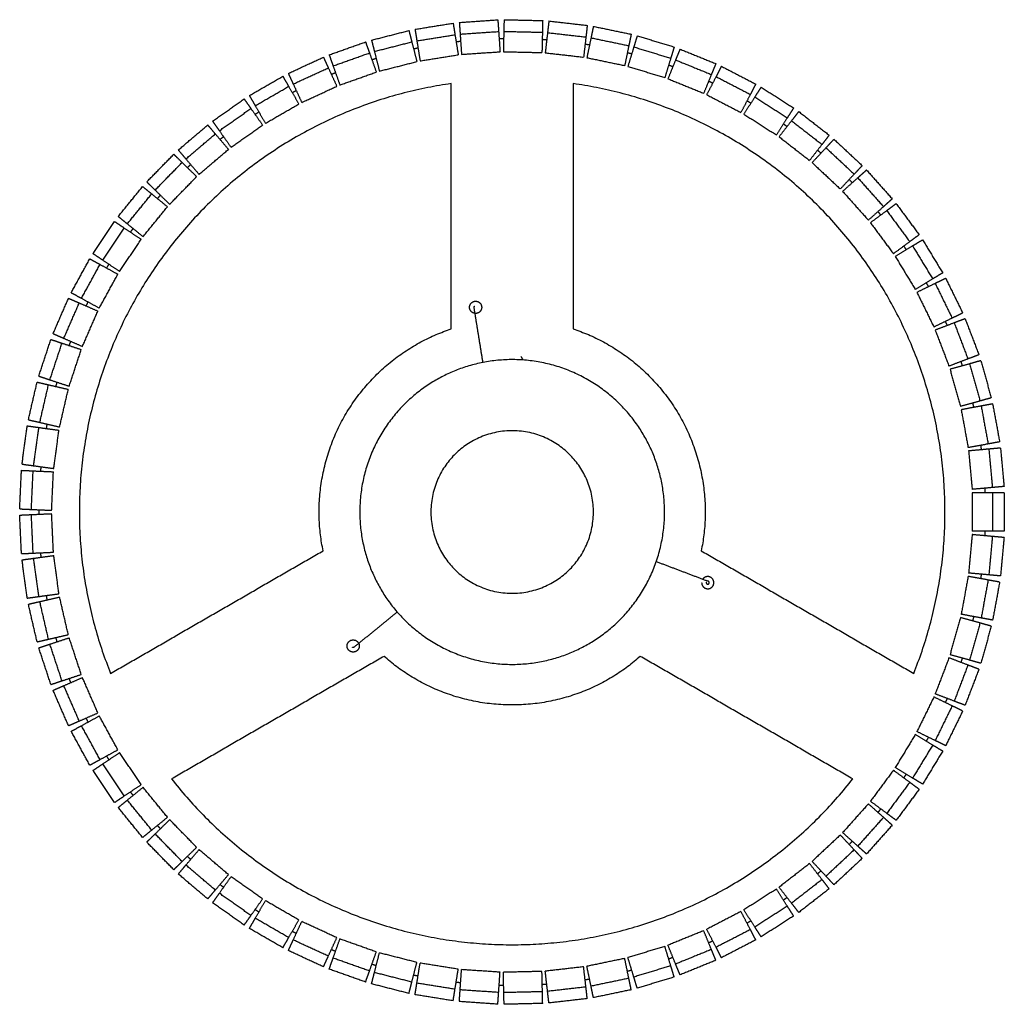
# Model space of a CAD drawing. Header units: centimetres. Extents: x -7768 to -7612, y -150 to 71.
# Tile 1 of 4: x -7753 to -7705, y -150 to -102. Entities that reach past the tile are written whole.
import ezdxf

# ---------------------------------------------------------------- set-up
doc = ezdxf.new("R2010")
doc.units = ezdxf.units.CM
doc.header["$MEASUREMENT"] = 0
doc.layers.add('Make2D visible lines', color=7, linetype='Continuous')

# ---------------------------------------------------------------- blocks, each defined once
blk = doc.blocks.new('SH04')
at = {"layer": 'Make2D visible lines'}
for points in [[(-4.79, -173.654), (-3.852, -173.504), (-2.914, -173.353)], [(-2.914, -173.353), (-2.869, -173.637), (-2.823, -173.921)], [(-2.61, -173.318), (-1.662, -173.253), (-0.714, -173.188)], [(-2.61, -173.318), (-2.59, -173.605), (-2.57, -173.893)], [(-0.714, -173.188), (-0.695, -173.476), (-0.675, -173.763)], [(-0.408, -173.181), (-0.414, -173.469), (-0.421, -173.757)], [(-0.408, -173.181), (0.542, -173.203), (1.492, -173.225)], [(1.492, -173.225), (1.485, -173.513), (1.479, -173.8)], [(1.798, -173.246), (1.765, -173.532), (1.732, -173.818)], [(1.798, -173.246), (2.741, -173.354), (3.685, -173.461)], [(3.685, -173.461), (3.653, -173.747), (3.62, -174.034)], [(3.988, -173.51), (3.929, -173.792), (3.871, -174.074)], [(3.988, -173.51), (4.918, -173.703), (5.848, -173.897)], [(-6.931, -174.188), (-6.011, -173.952), (-5.09, -173.717)], [(-5.09, -173.717), (-5.019, -173.996), (-4.948, -174.275)], [(-4.79, -173.654), (-4.745, -173.939), (-4.699, -174.223)], [(-4.699, -174.223), (-3.761, -174.072), (-2.823, -173.921)], [(-2.823, -173.921), (-2.744, -174.415), (-2.664, -174.908)], [(-2.57, -173.893), (-1.623, -173.828), (-0.675, -173.763)], [(-2.57, -173.893), (-2.536, -174.391), (-2.502, -174.89)], [(-0.675, -173.763), (-0.641, -174.261), (-0.607, -174.76)], [(-0.421, -173.757), (-0.432, -174.257), (-0.444, -174.756)], [(-0.421, -173.757), (0.529, -173.779), (1.479, -173.8)], [(1.479, -173.8), (1.467, -174.3), (1.456, -174.8)], [(1.732, -173.818), (1.675, -174.314), (1.619, -174.811)], [(1.732, -173.818), (2.676, -173.926), (3.62, -174.034)], [(5.848, -173.897), (5.79, -174.179), (5.731, -174.46)], [(6.145, -173.973), (6.061, -174.248), (5.977, -174.523)], [(6.145, -173.973), (7.054, -174.25), (7.963, -174.527)], [(-9.015, -174.913), (-8.119, -174.595), (-7.224, -174.277)], [(-7.224, -174.277), (-7.128, -174.548), (-7.031, -174.82)], [(-6.931, -174.188), (-6.86, -174.467), (-6.788, -174.745)], [(-6.788, -174.745), (-5.868, -174.51), (-4.948, -174.275)], [(-4.948, -174.275), (-4.824, -174.759), (-4.7, -175.243)], [(-4.699, -174.223), (-4.62, -174.716), (-4.54, -175.21)], [(3.62, -174.034), (3.563, -174.53), (3.506, -175.026)], [(3.871, -174.074), (3.769, -174.563), (3.667, -175.052)], [(3.871, -174.074), (4.801, -174.267), (5.731, -174.46)], [(5.731, -174.46), (5.629, -174.95), (5.528, -175.439)], [(-9.015, -174.913), (-8.918, -175.185), (-8.822, -175.456)], [(-8.822, -175.456), (-7.927, -175.138), (-7.031, -174.82)], [(-7.031, -174.82), (-6.864, -175.29), (-6.697, -175.761)], [(-6.788, -174.745), (-6.665, -175.23), (-6.541, -175.714)], [(-4.54, -175.21), (-3.602, -175.059), (-2.664, -174.908)], [(-2.502, -174.89), (-1.554, -174.825), (-0.607, -174.76)], [(-0.443, -174.756), (0.506, -174.778), (1.456, -174.8)], [(1.619, -174.811), (2.563, -174.919), (3.506, -175.026)], [(5.977, -174.523), (5.832, -175.001), (5.686, -175.479)], [(5.977, -174.523), (6.886, -174.8), (7.795, -175.078)], [(7.963, -174.527), (7.879, -174.802), (7.795, -175.078)], [(8.251, -174.629), (8.143, -174.896), (8.034, -175.163)], [(8.251, -174.629), (9.131, -174.988), (10.011, -175.346)], [(-11.023, -175.825), (-10.161, -175.427), (-9.298, -175.029)], [(-9.298, -175.029), (-9.178, -175.29), (-9.057, -175.552)], [(-6.541, -175.714), (-5.62, -175.478), (-4.7, -175.243)], [(3.668, -175.052), (4.598, -175.246), (5.528, -175.439)], [(7.795, -175.078), (7.649, -175.555), (7.503, -176.033)], [(8.034, -175.163), (7.845, -175.625), (7.657, -176.088)], [(8.034, -175.163), (8.914, -175.521), (9.794, -175.88)], [(10.011, -175.346), (9.902, -175.613), (9.794, -175.88)], [(-11.023, -175.825), (-10.903, -176.087), (-10.782, -176.348)], [(-10.782, -176.348), (-9.92, -175.95), (-9.057, -175.552)], [(-9.057, -175.552), (-8.848, -176.005), (-8.638, -176.459)], [(-8.822, -175.456), (-8.654, -175.927), (-8.487, -176.398)], [(-8.487, -176.397), (-7.592, -176.079), (-6.697, -175.761)], [(5.686, -175.479), (6.595, -175.756), (7.503, -176.033)], [(9.794, -175.88), (9.605, -176.342), (9.416, -176.805)], [(10.289, -175.475), (10.157, -175.731), (10.024, -175.986)], [(10.289, -175.475), (11.133, -175.912), (11.976, -176.349)], [(-12.941, -176.916), (-12.118, -176.441), (-11.296, -175.966)], [(-11.296, -175.966), (-11.152, -176.216), (-11.008, -176.465)], [(-10.782, -176.348), (-10.573, -176.802), (-10.363, -177.256)], [(-3.009, -188.401), (-3.009, -182.364), (-3.009, -176.327)], [(2.991, -176.327), (2.991, -182.364), (2.991, -188.401)], [(7.657, -176.088), (8.537, -176.447), (9.416, -176.805)], [(10.024, -175.986), (9.794, -176.43), (9.564, -176.874)], [(10.024, -175.986), (10.868, -176.423), (11.711, -176.86)], [(11.976, -176.349), (11.844, -176.605), (11.711, -176.86)], [(-12.653, -177.415), (-11.83, -176.94), (-11.008, -176.465)], [(-11.008, -176.465), (-10.758, -176.898), (-10.508, -177.331)], [(-10.363, -177.256), (-9.501, -176.857), (-8.638, -176.459)], [(9.565, -176.874), (10.408, -177.311), (11.251, -177.748)], [(11.711, -176.86), (11.481, -177.304), (11.251, -177.748)], [(12.242, -176.502), (12.086, -176.745), (11.931, -176.987)], [(12.242, -176.502), (13.042, -177.014), (13.842, -177.526)], [(-14.752, -178.177), (-13.975, -177.629), (-13.199, -177.082)], [(-13.199, -177.082), (-13.033, -177.317), (-12.867, -177.552)], [(-12.941, -176.916), (-12.797, -177.166), (-12.653, -177.415)], [(-12.153, -178.281), (-11.331, -177.806), (-10.508, -177.331)], [(11.931, -176.987), (11.662, -177.408), (11.393, -177.829)], [(11.931, -176.987), (12.732, -177.499), (13.532, -178.011)], [(-14.419, -178.648), (-13.643, -178.1), (-12.867, -177.552)], [(-12.867, -177.552), (-12.579, -177.96), (-12.291, -178.369)], [(-12.653, -177.415), (-12.403, -177.848), (-12.153, -178.281)], [(11.393, -177.829), (12.193, -178.341), (12.993, -178.853)], [(13.842, -177.526), (13.687, -177.769), (13.532, -178.011)], [(14.093, -177.703), (13.916, -177.93), (13.739, -178.158)], [(14.093, -177.703), (14.843, -178.286), (15.593, -178.868)], [(-14.752, -178.177), (-14.585, -178.413), (-14.419, -178.648)], [(13.532, -178.011), (13.263, -178.432), (12.993, -178.853)], [(13.739, -178.158), (13.433, -178.553), (13.127, -178.947)], [(13.739, -178.158), (14.49, -178.74), (15.24, -179.323)], [(-16.44, -179.598), (-15.717, -178.981), (-14.994, -178.365)], [(-16.066, -180.036), (-15.343, -179.42), (-14.62, -178.804)], [(-14.994, -178.365), (-14.807, -178.584), (-14.62, -178.804)], [(-14.62, -178.804), (-14.296, -179.184), (-13.972, -179.564)], [(-14.419, -178.648), (-14.131, -179.056), (-13.843, -179.464)], [(-13.843, -179.464), (-13.067, -178.916), (-12.291, -178.369)], [(13.127, -178.947), (13.877, -179.53), (14.627, -180.112)], [(15.24, -179.323), (14.934, -179.718), (14.627, -180.112)], [(15.593, -178.868), (15.417, -179.096), (15.24, -179.323)], [(15.827, -179.067), (15.63, -179.277), (15.434, -179.488)], [(15.827, -179.067), (16.521, -179.715), (17.215, -180.364)], [(-17.992, -181.166), (-17.328, -180.486), (-16.664, -179.807)], [(-16.664, -179.807), (-16.458, -180.008), (-16.252, -180.209)], [(-16.44, -179.598), (-16.253, -179.817), (-16.066, -180.036)], [(-15.418, -180.796), (-14.695, -180.18), (-13.972, -179.564)], [(15.434, -179.488), (15.093, -179.853), (14.751, -180.218)], [(15.434, -179.488), (16.128, -180.136), (16.822, -180.785)], [(-17.578, -181.566), (-16.915, -180.888), (-16.252, -180.209)], [(-16.252, -180.209), (-15.895, -180.559), (-15.537, -180.908)], [(-16.066, -180.036), (-15.742, -180.416), (-15.418, -180.797)], [(14.752, -180.218), (15.446, -180.867), (16.14, -181.515)], [(17.215, -180.364), (17.019, -180.574), (16.822, -180.785)], [(17.43, -180.583), (17.215, -180.775), (17, -180.966)], [(17.43, -180.583), (18.062, -181.292), (18.694, -182.001)], [(-17.992, -181.166), (-17.786, -181.367), (-17.58, -181.568)], [(-16.865, -182.267), (-16.201, -181.587), (-15.537, -180.908)], [(16.822, -180.785), (16.481, -181.15), (16.14, -181.515)], [(17, -180.966), (16.627, -181.299), (16.254, -181.632)], [(17, -180.966), (17.632, -181.675), (18.265, -182.384)], [(-19.395, -182.868), (-18.796, -182.131), (-18.196, -181.394)], [(-18.196, -181.394), (-17.973, -181.576), (-17.749, -181.758)], [(-17.58, -181.568), (-17.223, -181.917), (-16.866, -182.267)], [(16.254, -181.632), (16.887, -182.341), (17.519, -183.049)], [(-18.948, -183.232), (-18.349, -182.495), (-17.749, -181.758)], [(-17.749, -181.758), (-17.362, -182.073), (-16.974, -182.388)], [(18.694, -182.001), (18.48, -182.193), (18.265, -182.384)], [(-18.173, -183.862), (-17.574, -183.125), (-16.974, -182.388)], [(18.265, -182.384), (17.892, -182.717), (17.519, -183.05)], [(18.425, -182.581), (18.024, -182.879), (17.622, -183.176)], [(18.888, -182.239), (18.656, -182.41), (18.425, -182.581)], [(18.425, -182.581), (18.99, -183.345), (19.556, -184.108)], [(18.888, -182.239), (19.453, -183.002), (20.019, -183.766)], [(-20.638, -184.691), (-20.108, -183.903), (-19.578, -183.114)], [(-19.578, -183.114), (-19.339, -183.275), (-19.1, -183.436)], [(-19.395, -182.868), (-19.172, -183.05), (-18.948, -183.232)], [(17.622, -183.176), (18.187, -183.94), (18.753, -184.703)], [(-20.16, -185.013), (-19.63, -184.224), (-19.1, -183.436)], [(-19.1, -183.436), (-18.685, -183.715), (-18.27, -183.993)], [(-18.948, -183.232), (-18.561, -183.547), (-18.173, -183.862)], [(-19.33, -185.57), (-18.8, -184.782), (-18.27, -183.993)], [(19.556, -184.108), (19.154, -184.406), (18.753, -184.703)], [(20.019, -183.766), (19.787, -183.937), (19.556, -184.108)], [(20.19, -184.02), (19.944, -184.17), (19.698, -184.319)], [(20.19, -184.02), (20.683, -184.832), (21.177, -185.643)], [(19.698, -184.319), (19.271, -184.579), (18.844, -184.838)], [(19.698, -184.319), (20.191, -185.131), (20.685, -185.943)], [(-21.709, -186.62), (-21.253, -185.786), (-20.797, -184.953)], [(-20.797, -184.953), (-20.544, -185.091), (-20.292, -185.23)], [(-20.638, -184.691), (-20.399, -184.852), (-20.16, -185.013)], [(-20.16, -185.013), (-19.745, -185.291), (-19.33, -185.57)], [(18.844, -184.839), (19.337, -185.65), (19.831, -186.462)], [(-21.204, -186.896), (-20.748, -186.063), (-20.292, -185.23)], [(-20.292, -185.23), (-19.853, -185.47), (-19.415, -185.709)], [(-20.327, -187.376), (-19.871, -186.543), (-19.415, -185.71)], [(20.685, -185.943), (20.258, -186.202), (19.831, -186.462)], [(21.177, -185.643), (20.931, -185.793), (20.685, -185.943)], [(21.324, -185.912), (21.065, -186.039), (20.807, -186.165)], [(21.324, -185.912), (21.742, -186.765), (22.16, -187.619)], [(20.807, -186.165), (20.358, -186.385), (19.909, -186.605)], [(20.807, -186.165), (21.225, -187.019), (21.642, -187.872)], [(-22.601, -188.638), (-22.222, -187.766), (-21.844, -186.895)], [(-21.844, -186.895), (-21.58, -187.01), (-21.316, -187.125)], [(-21.709, -186.62), (-21.457, -186.758), (-21.204, -186.896)], [(-21.204, -186.896), (-20.766, -187.136), (-20.327, -187.376)], [(19.909, -186.605), (20.327, -187.458), (20.745, -188.311)], [(-22.073, -188.867), (-21.694, -187.996), (-21.316, -187.125)], [(-21.316, -187.125), (-20.857, -187.324), (-20.399, -187.523)], [(-21.156, -189.265), (-20.778, -188.394), (-20.399, -187.523)], [(-1.445, -190.054), (-1.664, -188.703), (-1.883, -187.352)], [(21.642, -187.872), (21.194, -188.092), (20.745, -188.311)], [(22.16, -187.619), (21.901, -187.745), (21.642, -187.872)], [(22.282, -187.9), (22.013, -188.002), (21.744, -188.105)], [(22.282, -187.9), (22.62, -188.787), (22.958, -189.675)], [(21.744, -188.105), (21.277, -188.283), (20.81, -188.461)], [(20.81, -188.461), (21.148, -189.349), (21.487, -190.236)], [(21.744, -188.105), (22.082, -188.993), (22.42, -189.88)], [(-23.305, -190.729), (-23.008, -189.826), (-22.71, -188.924)], [(-22.71, -188.924), (-22.437, -189.014), (-22.163, -189.105)], [(-22.601, -188.638), (-22.337, -188.752), (-22.073, -188.867)], [(-22.073, -188.867), (-21.614, -189.066), (-21.156, -189.265)], [(-22.759, -190.909), (-22.461, -190.007), (-22.163, -189.105)], [(-22.163, -189.105), (-21.689, -189.261), (-21.214, -189.418)], [(-21.81, -191.222), (-21.512, -190.32), (-21.214, -189.418)], [(22.42, -189.88), (21.954, -190.058), (21.487, -190.236)], [(22.958, -189.675), (22.689, -189.778), (22.42, -189.88)], [(23.055, -189.966), (22.777, -190.044), (22.5, -190.122)], [(23.055, -189.966), (23.311, -190.881), (23.567, -191.796)], [(22.5, -190.122), (22.019, -190.256), (21.538, -190.391)], [(21.538, -190.391), (21.794, -191.306), (22.05, -192.221)], [(22.5, -190.122), (22.756, -191.036), (23.013, -191.951)], [(-23.305, -190.729), (-23.032, -190.819), (-22.759, -190.909)], [(-22.759, -190.909), (-22.284, -191.066), (-21.81, -191.222)], [(-23.817, -192.875), (-23.603, -191.949), (-23.388, -191.024)], [(-23.388, -191.024), (-23.108, -191.089), (-22.827, -191.154)], [(-23.256, -193.005), (-23.042, -192.079), (-22.827, -191.154)], [(-22.827, -191.154), (-22.34, -191.266), (-21.854, -191.379)], [(-22.282, -193.23), (-22.068, -192.305), (-21.854, -191.379)], [(23.567, -191.796), (23.29, -191.873), (23.013, -191.951)], [(23.013, -191.951), (22.532, -192.086), (22.05, -192.221)], [(23.07, -192.199), (22.579, -192.289), (22.087, -192.38)], [(22.087, -192.38), (22.259, -193.314), (22.431, -194.248)], [(23.636, -192.094), (23.353, -192.147), (23.07, -192.199)], [(23.07, -192.199), (23.242, -193.133), (23.414, -194.067)], [(23.636, -192.094), (23.808, -193.029), (23.98, -193.963)], [(-23.817, -192.875), (-23.537, -192.94), (-23.256, -193.005)], [(-24.131, -195.058), (-24.002, -194.117), (-23.873, -193.176)], [(-23.873, -193.176), (-23.587, -193.215), (-23.302, -193.255)], [(-23.561, -195.137), (-23.431, -194.196), (-23.302, -193.255)], [(-23.302, -193.255), (-22.807, -193.323), (-22.312, -193.391)], [(-23.256, -193.005), (-22.769, -193.117), (-22.282, -193.23)], [(-22.571, -195.273), (-22.441, -194.332), (-22.312, -193.391)], [(23.414, -194.067), (22.923, -194.158), (22.431, -194.248)], [(23.449, -194.319), (22.951, -194.364), (22.453, -194.41)], [(23.98, -193.963), (23.697, -194.015), (23.414, -194.067)], [(24.022, -194.267), (23.735, -194.293), (23.449, -194.319)], [(23.449, -194.319), (23.535, -195.265), (23.622, -196.211)], [(24.022, -194.267), (24.109, -195.213), (24.195, -196.159)], [(22.454, -194.41), (22.54, -195.356), (22.626, -196.302)], [(-24.131, -195.058), (-23.846, -195.098), (-23.561, -195.137)], [(-23.561, -195.137), (-23.066, -195.205), (-22.571, -195.273)], [(-24.246, -197.262), (-24.202, -196.313), (-24.159, -195.364)], [(-24.159, -195.364), (-23.871, -195.377), (-23.584, -195.39)], [(-23.67, -197.288), (-23.627, -196.339), (-23.584, -195.39)], [(-23.584, -195.39), (-23.085, -195.413), (-22.586, -195.435)], [(-22.672, -197.333), (-22.629, -196.384), (-22.586, -195.436)], [(23.622, -196.211), (23.124, -196.257), (22.626, -196.302)], [(24.195, -196.159), (23.908, -196.185), (23.622, -196.211)], [(23.633, -196.465), (23.133, -196.465), (22.634, -196.465)], [(22.634, -196.465), (22.634, -197.415), (22.634, -198.365)], [(24.209, -196.465), (23.921, -196.465), (23.633, -196.465)], [(23.633, -196.465), (23.633, -197.415), (23.633, -198.365)], [(24.209, -196.465), (24.209, -197.415), (24.209, -198.365)], [(-24.246, -197.262), (-23.958, -197.275), (-23.67, -197.288)], [(-24.246, -197.568), (-23.958, -197.555), (-23.67, -197.542)], [(-24.159, -199.466), (-24.202, -198.517), (-24.246, -197.568)], [(-23.67, -197.288), (-23.171, -197.311), (-22.672, -197.333)], [(-23.67, -197.542), (-23.171, -197.519), (-22.672, -197.497)], [(-23.584, -199.44), (-23.627, -198.491), (-23.67, -197.542)], [(-22.586, -199.394), (-22.629, -198.446), (-22.672, -197.497)], [(22.626, -198.528), (22.54, -199.474), (22.454, -200.42)], [(23.622, -198.619), (23.124, -198.573), (22.626, -198.528)], [(23.633, -198.365), (23.133, -198.365), (22.634, -198.365)], [(23.622, -198.619), (23.535, -199.565), (23.449, -200.511)], [(24.195, -198.671), (23.908, -198.645), (23.622, -198.619)], [(24.209, -198.365), (23.921, -198.365), (23.633, -198.365)], [(24.195, -198.671), (24.109, -199.617), (24.022, -200.563)], [(-24.159, -199.466), (-23.871, -199.453), (-23.584, -199.44)], [(-23.584, -199.44), (-23.085, -199.417), (-22.586, -199.395)], [(-23.561, -199.693), (-23.066, -199.625), (-22.571, -199.557)], [(-22.312, -201.439), (-22.441, -200.498), (-22.571, -199.557)], [(-19.772, -205.361), (-14.544, -202.342), (-9.316, -199.324)], [(9.297, -199.324), (14.525, -202.342), (19.753, -205.361)], [(-24.131, -199.772), (-23.846, -199.732), (-23.561, -199.693)], [(-23.873, -201.654), (-24.002, -200.713), (-24.131, -199.772)], [(-23.302, -201.575), (-23.431, -200.634), (-23.561, -199.693)], [(7.084, -199.853), (8.363, -200.338), (9.643, -200.824)], [(22.431, -200.582), (22.259, -201.516), (22.087, -202.45)], [(23.414, -200.763), (22.923, -200.672), (22.431, -200.582)], [(23.449, -200.511), (22.951, -200.466), (22.453, -200.42)], [(24.022, -200.563), (23.735, -200.537), (23.449, -200.511)], [(23.414, -200.763), (23.242, -201.697), (23.07, -202.631)], [(23.98, -200.867), (23.697, -200.815), (23.414, -200.763)], [(23.98, -200.867), (23.808, -201.801), (23.636, -202.736)], [(-23.873, -201.654), (-23.587, -201.615), (-23.302, -201.575)], [(-23.302, -201.575), (-22.807, -201.507), (-22.312, -201.439)], [(-23.256, -201.825), (-22.769, -201.713), (-22.282, -201.6)], [(-21.854, -203.451), (-22.068, -202.525), (-22.282, -201.6)], [(-23.817, -201.955), (-23.537, -201.89), (-23.256, -201.825)], [(-23.388, -203.806), (-23.603, -202.881), (-23.817, -201.955)], [(-22.827, -203.676), (-23.042, -202.751), (-23.256, -201.825)], [(-5.667, -202.339), (-6.724, -203.202), (-7.781, -204.065)], [(23.07, -202.631), (22.579, -202.541), (22.087, -202.45)], [(22.05, -202.609), (21.794, -203.524), (21.538, -204.439)], [(23.013, -202.879), (22.532, -202.744), (22.05, -202.609)], [(23.013, -202.879), (22.756, -203.794), (22.5, -204.708)], [(23.567, -203.034), (23.29, -202.957), (23.013, -202.879)], [(23.567, -203.034), (23.311, -203.949), (23.055, -204.864)], [(23.636, -202.736), (23.353, -202.683), (23.07, -202.631)], [(-22.827, -203.676), (-22.34, -203.564), (-21.854, -203.451)], [(-23.388, -203.806), (-23.108, -203.741), (-22.827, -203.676)], [(-23.305, -204.101), (-23.032, -204.011), (-22.759, -203.921)], [(-22.759, -203.921), (-22.284, -203.764), (-21.81, -203.608)], [(-22.163, -205.725), (-22.461, -204.823), (-22.759, -203.921)], [(-21.214, -205.412), (-21.512, -204.51), (-21.81, -203.608)], [(-22.71, -205.906), (-23.008, -205.004), (-23.305, -204.101)], [(-6.316, -204.52), (-11.544, -207.538), (-16.772, -210.557)], [(16.753, -210.557), (11.525, -207.538), (6.297, -204.52)], [(22.5, -204.708), (22.019, -204.574), (21.538, -204.439)], [(21.487, -204.594), (21.148, -205.481), (20.81, -206.369)], [(22.42, -204.95), (21.954, -204.772), (21.487, -204.594)], [(22.42, -204.95), (22.082, -205.837), (21.744, -206.725)], [(22.958, -205.155), (22.689, -205.052), (22.42, -204.95)], [(23.055, -204.864), (22.777, -204.786), (22.5, -204.708)], [(-22.163, -205.725), (-21.689, -205.569), (-21.214, -205.412)], [(22.958, -205.155), (22.62, -206.043), (22.282, -206.93)], [(-22.71, -205.906), (-22.437, -205.816), (-22.163, -205.725)], [(-22.601, -206.192), (-22.337, -206.077), (-22.073, -205.963)], [(-22.073, -205.963), (-21.614, -205.764), (-21.156, -205.565)], [(-21.316, -207.705), (-21.694, -206.834), (-22.073, -205.963)], [(-20.399, -207.307), (-20.778, -206.436), (-21.156, -205.565)], [(-21.844, -207.935), (-22.222, -207.064), (-22.601, -206.192)], [(21.744, -206.725), (21.277, -206.547), (20.81, -206.369)], [(20.745, -206.519), (20.327, -207.372), (19.909, -208.225)], [(21.642, -206.958), (21.194, -206.738), (20.745, -206.519)], [(22.282, -206.93), (22.013, -206.828), (21.744, -206.725)], [(-21.316, -207.705), (-20.857, -207.506), (-20.399, -207.307)], [(21.642, -206.958), (21.225, -207.811), (20.807, -208.665)], [(22.16, -207.211), (21.742, -208.065), (21.324, -208.918)], [(22.16, -207.211), (21.901, -207.085), (21.642, -206.958)], [(-21.844, -207.935), (-21.58, -207.82), (-21.316, -207.705)], [(-21.204, -207.934), (-20.766, -207.694), (-20.327, -207.454)], [(-19.415, -209.12), (-19.871, -208.287), (-20.327, -207.454)], [(-21.709, -208.21), (-21.457, -208.072), (-21.204, -207.934)], [(-20.797, -209.877), (-21.253, -209.044), (-21.709, -208.21)], [(-20.292, -209.6), (-20.748, -208.767), (-21.204, -207.934)], [(19.831, -208.368), (19.337, -209.18), (18.844, -209.992)], [(20.685, -208.887), (20.258, -208.628), (19.831, -208.368)], [(20.807, -208.665), (20.358, -208.445), (19.909, -208.225)], [(20.685, -208.887), (20.191, -209.699), (19.698, -210.511)], [(21.177, -209.187), (20.931, -209.037), (20.685, -208.887)], [(21.324, -208.918), (21.065, -208.791), (20.807, -208.665)], [(-20.292, -209.6), (-19.853, -209.36), (-19.415, -209.12)], [(-20.16, -209.817), (-19.745, -209.539), (-19.33, -209.26)], [(-18.27, -210.836), (-18.8, -210.048), (-19.33, -209.26)], [(21.177, -209.187), (20.683, -209.998), (20.19, -210.81)], [(-20.797, -209.877), (-20.544, -209.739), (-20.292, -209.6)], [(-20.638, -210.139), (-20.399, -209.978), (-20.16, -209.817)], [(-19.1, -211.394), (-19.63, -210.606), (-20.16, -209.817)], [(-19.578, -211.716), (-20.108, -210.927), (-20.638, -210.139)], [(18.753, -210.127), (18.187, -210.89), (17.622, -211.654)], [(19.556, -210.722), (19.154, -210.424), (18.753, -210.127)], [(19.698, -210.511), (19.271, -210.251), (18.844, -209.992)], [(19.556, -210.722), (18.99, -211.485), (18.425, -212.249)], [(20.019, -211.064), (19.787, -210.893), (19.556, -210.722)], [(20.19, -210.81), (19.944, -210.66), (19.698, -210.511)], [(-19.1, -211.394), (-18.685, -211.115), (-18.27, -210.837)], [(-18.948, -211.598), (-18.561, -211.283), (-18.173, -210.968)], [(-16.974, -212.441), (-17.574, -211.705), (-18.173, -210.968)], [(20.019, -211.064), (19.453, -211.828), (18.888, -212.591)], [(-19.578, -211.716), (-19.339, -211.555), (-19.1, -211.394)], [(-19.395, -211.962), (-19.172, -211.78), (-18.948, -211.598)], [(-17.749, -213.072), (-18.349, -212.335), (-18.948, -211.598)], [(17.519, -211.781), (16.887, -212.489), (16.254, -213.198)], [(18.265, -212.446), (17.892, -212.113), (17.519, -211.78)], [(18.425, -212.249), (18.024, -211.951), (17.622, -211.654)], [(-18.196, -213.436), (-18.796, -212.699), (-19.395, -211.962)], [(18.888, -212.591), (18.656, -212.42), (18.425, -212.249)], [(-17.749, -213.072), (-17.362, -212.757), (-16.974, -212.442)], [(-17.58, -213.262), (-17.223, -212.913), (-16.866, -212.563)], [(-15.538, -213.922), (-16.201, -213.243), (-16.865, -212.563)], [(18.265, -212.446), (17.632, -213.155), (17, -213.864)], [(18.694, -212.829), (18.48, -212.637), (18.265, -212.446)], [(-18.196, -213.436), (-17.973, -213.254), (-17.749, -213.072)], [(17, -213.864), (16.627, -213.531), (16.254, -213.198)], [(18.694, -212.829), (18.062, -213.538), (17.43, -214.247)], [(-17.992, -213.664), (-17.786, -213.463), (-17.58, -213.262)], [(-16.664, -215.023), (-17.328, -214.344), (-17.992, -213.664)], [(-16.252, -214.621), (-16.915, -213.942), (-17.578, -213.264)], [(16.14, -213.315), (15.446, -213.963), (14.752, -214.612)], [(16.822, -214.045), (16.481, -213.68), (16.14, -213.315)], [(-16.252, -214.621), (-15.895, -214.271), (-15.537, -213.922)], [(-16.066, -214.794), (-15.742, -214.414), (-15.418, -214.033)], [(-13.972, -215.266), (-14.695, -214.65), (-15.418, -214.033)], [(16.822, -214.045), (16.128, -214.694), (15.434, -215.342)], [(17.215, -214.466), (17.019, -214.256), (16.822, -214.045)], [(17.43, -214.247), (17.215, -214.055), (17, -213.864)], [(-16.664, -215.023), (-16.458, -214.822), (-16.252, -214.621)], [(15.434, -215.342), (15.093, -214.977), (14.751, -214.612)], [(17.215, -214.466), (16.521, -215.115), (15.827, -215.763)], [(-16.44, -215.232), (-16.253, -215.013), (-16.066, -214.794)], [(-14.62, -216.026), (-15.343, -215.41), (-16.066, -214.794)], [(14.627, -214.718), (13.877, -215.3), (13.127, -215.883)], [(15.24, -215.507), (14.934, -215.112), (14.627, -214.718)], [(-14.994, -216.465), (-15.717, -215.849), (-16.44, -215.232)], [(-14.62, -216.026), (-14.296, -215.646), (-13.972, -215.266)], [(-14.419, -216.182), (-14.131, -215.774), (-13.843, -215.366)], [(-12.291, -216.461), (-13.067, -215.914), (-13.843, -215.366)], [(15.24, -215.507), (14.49, -216.09), (13.739, -216.672)], [(15.593, -215.962), (15.417, -215.734), (15.24, -215.507)], [(15.827, -215.763), (15.63, -215.553), (15.434, -215.342)], [(-14.994, -216.465), (-14.807, -216.246), (-14.62, -216.026)], [(12.993, -215.977), (12.193, -216.489), (11.393, -217.001)], [(13.532, -216.819), (13.263, -216.398), (12.993, -215.977)], [(13.739, -216.672), (13.433, -216.277), (13.127, -215.883)], [(15.593, -215.962), (14.843, -216.544), (14.093, -217.127)], [(-14.752, -216.653), (-14.585, -216.417), (-14.419, -216.182)], [(-12.867, -217.278), (-13.643, -216.73), (-14.419, -216.182)], [(-12.867, -217.278), (-12.579, -216.87), (-12.291, -216.461)], [(-12.653, -217.415), (-12.403, -216.982), (-12.153, -216.549)], [(-10.508, -217.499), (-11.331, -217.024), (-12.153, -216.549)], [(-13.199, -217.748), (-13.975, -217.201), (-14.752, -216.653)], [(11.251, -217.082), (10.408, -217.519), (9.565, -217.956)], [(11.711, -217.97), (11.481, -217.526), (11.251, -217.082)], [(11.931, -217.843), (11.662, -217.422), (11.393, -217.001)], [(13.532, -216.819), (12.732, -217.331), (11.931, -217.843)], [(13.842, -217.304), (13.687, -217.061), (13.532, -216.819)], [(14.093, -217.127), (13.916, -216.9), (13.739, -216.672)], [(-13.199, -217.748), (-13.033, -217.513), (-12.867, -217.278)], [(-12.941, -217.914), (-12.797, -217.664), (-12.653, -217.415)], [(-11.008, -218.365), (-11.83, -217.89), (-12.653, -217.415)], [(-11.008, -218.365), (-10.758, -217.932), (-10.508, -217.499)], [(-10.782, -218.482), (-10.573, -218.028), (-10.363, -217.574)], [(-8.638, -218.371), (-9.501, -217.973), (-10.363, -217.574)], [(13.842, -217.304), (13.042, -217.816), (12.242, -218.328)], [(-11.296, -218.864), (-12.118, -218.389), (-12.941, -217.914)], [(9.416, -218.025), (8.537, -218.383), (7.657, -218.742)], [(9.794, -218.95), (9.605, -218.488), (9.416, -218.025)], [(10.024, -218.844), (9.794, -218.4), (9.564, -217.956)], [(11.711, -217.97), (10.868, -218.407), (10.024, -218.844)], [(11.976, -218.481), (11.844, -218.225), (11.711, -217.97)], [(12.242, -218.328), (12.086, -218.085), (11.931, -217.843)], [(-11.296, -218.864), (-11.152, -218.614), (-11.008, -218.365)], [(-11.023, -219.005), (-10.903, -218.743), (-10.782, -218.482)], [(-9.057, -219.278), (-9.92, -218.88), (-10.782, -218.482)], [(-9.057, -219.278), (-8.848, -218.825), (-8.638, -218.371)], [(-8.822, -219.374), (-8.654, -218.903), (-8.487, -218.432)], [(-6.697, -219.069), (-7.592, -218.751), (-8.487, -218.432)], [(11.976, -218.481), (11.133, -218.918), (10.289, -219.355)], [(-9.298, -219.801), (-10.161, -219.403), (-11.023, -219.005)], [(-7.031, -220.01), (-6.864, -219.54), (-6.697, -219.069)], [(7.503, -218.797), (6.594, -219.074), (5.686, -219.351)], [(7.795, -219.752), (7.649, -219.274), (7.503, -218.797)], [(8.034, -219.667), (7.845, -219.205), (7.657, -218.742)], [(9.794, -218.95), (8.914, -219.309), (8.034, -219.667)], [(10.011, -219.484), (9.902, -219.217), (9.794, -218.95)], [(10.289, -219.355), (10.157, -219.099), (10.024, -218.844)], [(-9.298, -219.801), (-9.178, -219.54), (-9.057, -219.278)], [(-9.015, -219.917), (-8.918, -219.645), (-8.822, -219.374)], [(-7.031, -220.01), (-7.927, -219.692), (-8.822, -219.374)], [(-6.788, -220.084), (-6.665, -219.6), (-6.541, -219.116)], [(-4.7, -219.587), (-5.62, -219.352), (-6.541, -219.116)], [(5.528, -219.391), (4.598, -219.584), (3.668, -219.778)], [(5.731, -220.37), (5.629, -219.88), (5.528, -219.391)], [(5.977, -220.307), (5.832, -219.829), (5.686, -219.351)], [(10.011, -219.484), (9.131, -219.842), (8.251, -220.201)], [(-7.224, -220.553), (-8.119, -220.235), (-9.015, -219.917)], [(-7.224, -220.553), (-7.128, -220.282), (-7.031, -220.01)], [(-4.948, -220.555), (-4.824, -220.071), (-4.7, -219.587)], [(-4.699, -220.607), (-4.62, -220.114), (-4.54, -219.62)], [(-2.664, -219.922), (-3.602, -219.771), (-4.54, -219.62)], [(-2.823, -220.909), (-2.744, -220.415), (-2.664, -219.922)], [(-2.57, -220.937), (-2.536, -220.439), (-2.502, -219.94)], [(-0.607, -220.07), (-1.554, -220.005), (-2.502, -219.94)], [(1.456, -220.03), (0.506, -220.052), (-0.443, -220.074)], [(1.479, -221.03), (1.467, -220.53), (1.456, -220.03)], [(3.506, -219.804), (2.563, -219.911), (1.619, -220.019)], [(1.732, -221.012), (1.675, -220.516), (1.619, -220.019)], [(3.62, -220.796), (3.563, -220.3), (3.506, -219.804)], [(3.871, -220.756), (3.769, -220.267), (3.667, -219.778)], [(7.795, -219.752), (6.886, -220.03), (5.977, -220.307)], [(7.963, -220.303), (7.879, -220.028), (7.795, -219.752)], [(8.251, -220.201), (8.143, -219.934), (8.034, -219.667)], [(-6.931, -220.642), (-6.86, -220.363), (-6.788, -220.084)], [(-4.948, -220.555), (-5.868, -220.32), (-6.788, -220.084)], [(-0.675, -221.067), (-0.641, -220.569), (-0.607, -220.07)], [(-0.421, -221.073), (-0.432, -220.573), (-0.444, -220.074)], [(5.731, -220.37), (4.801, -220.563), (3.871, -220.756)], [(5.848, -220.933), (5.79, -220.651), (5.731, -220.37)], [(6.145, -220.857), (6.061, -220.582), (5.977, -220.307)], [(7.963, -220.303), (7.054, -220.58), (6.145, -220.857)], [(-5.09, -221.113), (-6.011, -220.878), (-6.931, -220.642)], [(-5.09, -221.113), (-5.019, -220.834), (-4.948, -220.555)], [(-4.79, -221.176), (-4.745, -220.891), (-4.699, -220.607)], [(-2.823, -220.909), (-3.761, -220.758), (-4.699, -220.607)], [(-2.914, -221.477), (-2.869, -221.193), (-2.823, -220.909)], [(-2.61, -221.512), (-2.59, -221.225), (-2.57, -220.937)], [(-0.675, -221.067), (-1.623, -221.002), (-2.57, -220.937)], [(3.62, -220.796), (2.676, -220.904), (1.732, -221.012)], [(3.685, -221.369), (3.653, -221.082), (3.62, -220.796)], [(3.988, -221.32), (3.929, -221.038), (3.871, -220.756)], [(5.848, -220.933), (4.918, -221.127), (3.988, -221.32)], [(-2.914, -221.477), (-3.852, -221.326), (-4.79, -221.176)], [(-0.714, -221.642), (-0.695, -221.354), (-0.675, -221.067)], [(1.479, -221.03), (0.529, -221.051), (-0.421, -221.073)], [(-0.408, -221.649), (-0.414, -221.361), (-0.421, -221.073)], [(1.492, -221.605), (1.485, -221.317), (1.479, -221.03)], [(1.798, -221.584), (1.765, -221.298), (1.732, -221.012)], [(3.685, -221.369), (2.741, -221.476), (1.798, -221.584)], [(-0.714, -221.642), (-1.662, -221.577), (-2.61, -221.512)], [(1.492, -221.605), (0.542, -221.627), (-0.408, -221.649)]]:
    blk.add_open_spline(points, degree=2, dxfattribs=at)
for points, weights in [([(-2.546, -174.253), (-2.656, -174.266), (-2.766, -174.279)], [1, 0.999988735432, 1]), ([(-0.429, -174.119), (-0.54, -174.121), (-0.65, -174.124)], [1, 0.999988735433, 1]), ([(1.691, -174.177), (1.581, -174.169), (1.47, -174.162)], [1, 0.999988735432, 1]), ([(3.797, -174.428), (3.688, -174.41), (3.579, -174.393)], [1, 0.999988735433, 1]), ([(-4.641, -174.58), (-4.75, -174.602), (-4.858, -174.625)], [1, 0.999988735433, 1]), ([(5.872, -174.869), (5.765, -174.841), (5.657, -174.815)], [1, 0.999988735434, 1]), ([(-6.699, -175.096), (-6.805, -175.128), (-6.91, -175.16)], [1, 0.999988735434, 1]), ([(7.898, -175.498), (7.794, -175.46), (7.689, -175.424)], [1, 0.999988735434, 1]), ([(-8.701, -175.797), (-8.803, -175.838), (-8.905, -175.88)], [1, 0.999988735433, 1]), ([(9.858, -176.307), (9.758, -176.261), (9.657, -176.215)], [1, 0.999988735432, 1]), ([(-10.63, -176.677), (-10.729, -176.727), (-10.827, -176.778)], [1, 0.999988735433, 1]), ([(11.736, -177.292), (11.641, -177.236), (11.545, -177.182)], [1, 0.999988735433, 1]), ([(-12.472, -177.728), (-12.566, -177.788), (-12.659, -177.848)], [1, 0.999988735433, 1]), ([(13.518, -178.444), (13.428, -178.379), (13.337, -178.316)], [1, 0.999988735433, 1]), ([(-14.211, -178.943), (-14.299, -179.011), (-14.386, -179.079)], [1, 0.999988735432, 1]), ([(15.187, -179.752), (15.103, -179.68), (15.018, -179.609)], [1, 0.999988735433, 1]), ([(-15.832, -180.311), (-15.913, -180.386), (-15.993, -180.462)], [1, 0.999988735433, 1]), ([(16.73, -181.207), (16.653, -181.128), (16.575, -181.049)], [1, 0.999988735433, 1]), ([(-17.322, -181.821), (-17.396, -181.903), (-17.469, -181.986)], [1, 0.999988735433, 1]), ([(18.134, -182.797), (18.065, -182.71), (17.995, -182.625)], [1, 0.999988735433, 1]), ([(-18.668, -183.46), (-18.734, -183.548), (-18.799, -183.638)], [1, 0.999988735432, 1]), ([(19.389, -184.507), (19.327, -184.415), (19.265, -184.323)], [1, 0.999988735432, 1]), ([(-19.86, -185.214), (-19.917, -185.309), (-19.974, -185.403)], [1, 0.999988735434, 1]), ([(20.482, -186.324), (20.429, -186.227), (20.376, -186.13)], [1, 0.999988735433, 1]), ([(-20.887, -187.07), (-20.936, -187.169), (-20.984, -187.269)], [1, 0.999988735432, 1]), ([(-1.883, -187.351), (-1.891, -187.301), (-1.847, -187.275)], [1, 0.827171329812, 1]), ([(21.406, -188.234), (21.362, -188.132), (21.317, -188.031)], [1, 0.999988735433, 1]), ([(-9.316, -199.324), (-11.01, -191.064), (-3.009, -188.401)], [1, 0.747896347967, 1]), ([(2.991, -188.401), (10.991, -191.064), (9.297, -199.324)], [1, 0.747896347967, 1]), ([(-21.741, -189.011), (-21.781, -189.114), (-21.82, -189.218)], [1, 0.999988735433, 1]), ([(0.424, -189.764), (0.474, -189.849), (0.523, -189.934)], [1, 0.999999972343, 1]), ([(22.152, -190.219), (22.118, -190.114), (22.082, -190.009)], [1, 0.999988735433, 1]), ([(-22.415, -191.022), (-22.445, -191.129), (-22.475, -191.235)], [1, 0.999988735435, 1]), ([(22.714, -192.264), (22.69, -192.156), (22.664, -192.049)], [1, 0.999988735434, 1]), ([(-22.904, -193.086), (-22.924, -193.195), (-22.944, -193.304)], [1, 0.999988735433, 1]), ([(23.089, -194.352), (23.074, -194.242), (23.058, -194.133)], [1, 0.999988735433, 1]), ([(-23.202, -195.186), (-23.213, -195.296), (-23.223, -195.406)], [1, 0.999988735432, 1]), ([(23.271, -196.465), (23.267, -196.354), (23.261, -196.244)], [1, 0.999988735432, 1]), ([(23.261, -198.586), (23.267, -198.475), (23.271, -198.365)], [1, 0.999988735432, 1]), ([(-23.223, -199.424), (-23.213, -199.534), (-23.202, -199.644)], [1, 0.999988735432, 1]), ([(23.058, -200.697), (23.074, -200.588), (23.089, -200.478)], [1, 0.999988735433, 1]), ([(9.691, -200.894), (9.691, -200.843), (9.644, -200.824)], [1, 0.78033008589, 0.890165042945]), ([(-22.944, -201.526), (-22.924, -201.635), (-22.904, -201.744)], [1, 0.999988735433, 1]), ([(22.664, -202.781), (22.69, -202.674), (22.714, -202.566)], [1, 0.999988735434, 1]), ([(-22.475, -203.595), (-22.445, -203.701), (-22.415, -203.808)], [1, 0.999988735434, 1]), ([(-7.781, -204.064), (-7.822, -204.105), (-7.872, -204.076)], [1, 0.793522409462, 1]), ([(6.297, -204.52), (-0.009, -210.117), (-6.316, -204.52)], [1, 0.747896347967, 1]), ([(22.082, -204.821), (22.118, -204.716), (22.152, -204.611)], [1, 0.999988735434, 1]), ([(-21.82, -205.612), (-21.781, -205.716), (-21.741, -205.819)], [1, 0.999988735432, 1]), ([(21.317, -206.799), (21.362, -206.698), (21.406, -206.596)], [1, 0.999988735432, 1]), ([(-20.984, -207.561), (-20.936, -207.661), (-20.887, -207.76)], [1, 0.999988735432, 1]), ([(20.376, -208.7), (20.429, -208.603), (20.482, -208.506)], [1, 0.999988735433, 1]), ([(-19.974, -209.427), (-19.917, -209.521), (-19.86, -209.616)], [1, 0.999988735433, 1]), ([(19.265, -210.506), (19.327, -210.415), (19.389, -210.323)], [1, 0.999988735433, 1]), ([(-18.799, -211.192), (-18.734, -211.282), (-18.668, -211.37)], [1, 0.999988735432, 1]), ([(17.995, -212.205), (18.065, -212.12), (18.134, -212.033)], [1, 0.999988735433, 1]), ([(-17.469, -212.844), (-17.396, -212.927), (-17.322, -213.009)], [1, 0.999988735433, 1]), ([(16.575, -213.781), (16.653, -213.702), (16.73, -213.623)], [1, 0.999988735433, 1]), ([(-15.993, -214.368), (-15.913, -214.444), (-15.832, -214.519)], [1, 0.999988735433, 1]), ([(15.018, -215.221), (15.103, -215.15), (15.187, -215.078)], [1, 0.999988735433, 1]), ([(-14.386, -215.751), (-14.299, -215.819), (-14.211, -215.887)], [1, 0.999988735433, 1]), ([(13.337, -216.514), (13.428, -216.451), (13.518, -216.386)], [1, 0.999988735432, 1]), ([(-12.659, -216.982), (-12.566, -217.042), (-12.472, -217.102)], [1, 0.999988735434, 1]), ([(11.545, -217.648), (11.641, -217.594), (11.736, -217.538)], [1, 0.999988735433, 1]), ([(-10.827, -218.052), (-10.729, -218.103), (-10.63, -218.153)], [1, 0.999988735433, 1]), ([(9.657, -218.615), (9.758, -218.569), (9.858, -218.523)], [1, 0.999988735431, 1]), ([(-8.905, -218.95), (-8.803, -218.992), (-8.701, -219.033)], [1, 0.999988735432, 1]), ([(7.689, -219.406), (7.794, -219.37), (7.898, -219.332)], [1, 0.999988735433, 1]), ([(-6.91, -219.67), (-6.805, -219.702), (-6.699, -219.734)], [1, 0.999988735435, 1]), ([(5.657, -220.015), (5.765, -219.988), (5.872, -219.961)], [1, 0.999988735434, 1]), ([(-4.858, -220.205), (-4.75, -220.228), (-4.641, -220.25)], [1, 0.999988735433, 1]), ([(3.579, -220.437), (3.688, -220.42), (3.797, -220.402)], [1, 0.999988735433, 1]), ([(-2.766, -220.551), (-2.656, -220.564), (-2.546, -220.577)], [1, 0.999988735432, 1]), ([(-0.65, -220.706), (-0.54, -220.709), (-0.429, -220.711)], [1, 0.999988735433, 1]), ([(1.47, -220.668), (1.581, -220.661), (1.691, -220.653)], [1, 0.999988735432, 1])]:
    blk.add_rational_spline(points, weights, degree=2, dxfattribs=at)
for points, weights, knots in [([(-3.009, -176.327), (-13.272, -177.787), (-18.456, -186.765), (-23.639, -195.743), (-19.772, -205.361)], [1, 0.89916384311, 1, 0.89916384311, 1], [0, 0, 0, 19.2953, 19.2953, 38.590599, 38.590599, 38.590599]), ([(19.753, -205.361), (23.62, -195.743), (18.437, -186.765), (13.254, -177.787), (2.991, -176.327)], [1, 0.89916384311, 1, 0.89916384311, 1], [0, 0, 0, 19.2953, 19.2953, 38.590599, 38.590599, 38.590599]), ([(-2.109, -187.34), (-2.109, -187.64), (-1.809, -187.64), (-1.509, -187.64), (-1.509, -187.34), (-1.509, -187.04), (-1.809, -187.04), (-2.109, -187.04), (-2.109, -187.34)], [1, 0.707106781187, 1, 0.707106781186, 1, 0.707106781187, 1, 0.707106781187, 1], [0, 0, 0, 0.471239, 0.471239, 0.942478, 0.942478, 1.413717, 1.413717, 1.884956, 1.884956, 1.884956]), ([(-6.772, -200.658), (-10.015, -193.895), (-3.252, -190.652), (3.51, -187.409), (6.753, -194.172), (9.996, -200.935), (3.234, -204.178), (-3.529, -207.421), (-6.772, -200.658)], [1, 0.707106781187, 1, 0.707106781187, 1, 0.707106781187, 1, 0.70710685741, 1], [0, 0, 0, 11.780972, 11.780972, 23.561945, 23.561945, 35.342917, 35.342917, 47.123888, 47.123888, 47.123888]), ([(2.921, -194.692), (5.644, -197.622), (2.714, -200.345), (-0.216, -203.068), (-2.939, -200.138), (-5.662, -197.208), (-2.732, -194.485), (0.197, -191.762), (2.921, -194.692)], [1, 0.707106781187, 1, 0.707106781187, 1, 0.707106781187, 1, 0.707106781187, 1], [0, 0, 0, 6.283185, 6.283185, 12.566371, 12.566371, 18.849556, 18.849556, 25.132741, 25.132741, 25.132741]), ([(-23.309, -197.304), (-23.309, -197.36), (-23.309, -197.415), (-23.309, -197.47), (-23.309, -197.526)], [1, 0.999997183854, 1, 0.999997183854, 1], [0, 0, 0, 0.1105932, 0.1105932, 0.2211865, 0.2211865, 0.2211865]), ([(9.316, -200.894), (9.316, -201.194), (9.616, -201.194), (9.916, -201.194), (9.916, -200.894), (9.916, -200.594), (9.616, -200.594), (9.461, -200.594), (9.371, -200.72)], [1, 0.707106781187, 1, 0.707106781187, 1, 0.707106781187, 1, 0.888029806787, 1], [0, 0, 0, 0.471239, 0.471239, 0.942478, 0.942478, 1.413717, 1.413717, 1.700369, 1.700369, 1.700369]), ([(9.546, -200.867), (9.541, -200.88), (9.541, -200.894), (9.541, -200.969), (9.616, -200.969), (9.691, -200.969), (9.691, -200.894)], [0.89286272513, 0.929426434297, 1, 0.707106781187, 1, 0.707106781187, 1], [2.072328, 2.072328, 2.072328, 2.356194, 2.356194, 3.534292, 3.534292, 4.712389, 4.712389, 4.712389]), ([(-8.134, -204.011), (-8.134, -204.311), (-7.834, -204.311), (-7.534, -204.311), (-7.534, -204.011), (-7.534, -203.711), (-7.834, -203.711), (-8.134, -203.711), (-8.134, -204.011)], [1, 0.707106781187, 1, 0.707106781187, 1, 0.707106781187, 1, 0.707106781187, 1], [0, 0, 0, 0.471239, 0.471239, 0.942478, 0.942478, 1.413717, 1.413717, 1.884956, 1.884956, 1.884956]), ([(-16.772, -210.557), (-10.376, -218.715), (-0.009, -218.715), (10.357, -218.715), (16.753, -210.557)], [1, 0.89916384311, 1, 0.89916384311, 1], [0, 0, 0, 19.2953, 19.2953, 38.590599, 38.590599, 38.590599])]:
    blk.add_rational_spline(points, weights, degree=2, knots=knots, dxfattribs=at)

msp = doc.modelspace()

# ---------------------------------------------------------------- block references
msp.add_blockref('SH04', (-7728.733, 71.195))

doc.saveas('drawing.dxf')
